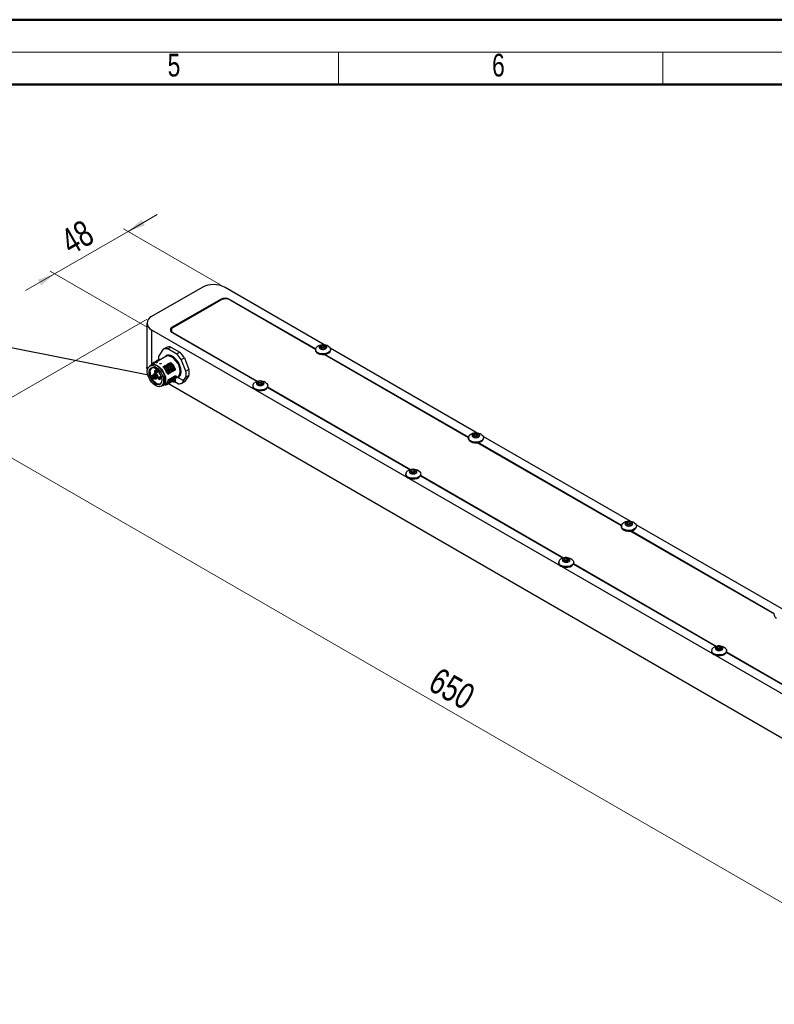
# Model space of a CAD drawing. Header units: millimetres. Extents: x 0 to 420, y 0 to 297.
# Tile 5 of 6: x 211 to 327, y 146 to 297. Entities that reach past the tile are written whole.
import ezdxf

# ---------------------------------------------------------------- set-up
doc = ezdxf.new("R2010")
doc.units = ezdxf.units.MM
doc.styles.add('SLDTEXTSTYLE0', font='TXT', dxfattribs={"width": 0.75})
doc.dimstyles.new('SLDDIMSTYLE5', dxfattribs={"dimtxt": 4, "dimasz": 3.302, "dimexe": 0, "dimexo": 0.0625, "dimgap": 1, "dimtad": 1, "dimlfac": 3, "dimrnd": 1e-09, "dimzin": 12, "dimdsep": 46, "dimtxsty": 'SLDTEXTSTYLE0', "dimsah": 1, "dimcen": 0.09, "dimadec": 0, "dimazin": 3, "dimtfac": 1, "dimtmove": 0, "dimatfit": 0, "dimfxl": 1, "dimfrac": 2, "dimtolj": 1, "dimtzin": 12, "dimarcsym": 0})
doc.dimstyles.new('SLDDIMSTYLE6', dxfattribs={"dimtxt": 4, "dimasz": 3.302, "dimexe": 0, "dimexo": 0.0625, "dimgap": 1, "dimtad": 1, "dimlfac": 3, "dimrnd": 1e-09, "dimzin": 12, "dimdsep": 46, "dimtxsty": 'SLDTEXTSTYLE0', "dimsah": 1, "dimcen": 0.09, "dimadec": 0, "dimazin": 3, "dimtfac": 1, "dimtofl": 0, "dimtmove": 0, "dimatfit": 3, "dimfxl": 1, "dimfrac": 2, "dimtolj": 1, "dimtzin": 12, "dimarcsym": 0})
doc.dimstyles.new('SLDDIMSTYLE7', dxfattribs={"dimtxt": 0.18, "dimasz": 1.016, "dimexe": 0, "dimexo": 0.0625, "dimgap": 0, "dimtad": 0, "dimtih": 1, "dimtoh": 1, "dimdec": 0, "dimrnd": 1e-09, "dimzin": 0, "dimdsep": 46, "dimtxsty": 'Standard', "dimblk1": 'DOT', "dimblk2": 'DOT', "dimsah": 1, "dimcen": 0.09, "dimadec": 0, "dimazin": 0, "dimtfac": 1.016, "dimtdec": 0, "dimtofl": 0, "dimtmove": 0, "dimatfit": 3, "dimldrblk": 'DOT', "dimfxl": 1, "dimfrac": 2, "dimtolj": 1, "dimtzin": 0, "dimarcsym": 0})

# ---------------------------------------------------------------- blocks, each defined once
blk = doc.blocks.new('_D_8')
at = {"color": 7, "linetype": 'Continuous', "lineweight": 18}
for p, q in [((227.67, 264.59), (232.16, 267.19)), ((227.67, 264.59), (216.36, 258.06)), ((241.92, 256.37), (226.96, 265)), ((216.36, 258.06), (211.87, 255.47)), ((230.6, 249.84), (215.65, 258.47))]:
    blk.add_line(p, q, dxfattribs=at)
for points in [[(227.67, 264.59), (230.26, 265.5), (229.75, 266.38)], [(216.36, 258.06), (213.77, 257.15), (214.27, 256.27)]]:
    blk.add_solid(points, dxfattribs=at)
at = {"color": 7, "linetype": 'Continuous', "lineweight": 18, "insert": (216.88, 264.32), "char_height": 4, "attachment_point": 1, "rotation": 29.9973, "style": 'SLDTEXTSTYLE0'}
blk.add_mtext('48', dxfattribs=at)
blk = doc.blocks.new('_D_9')
at = {"color": 7, "linetype": 'Continuous', "lineweight": 18}
for p, q in [((230.6, 251.06), (200.95, 233.95)), ((201.66, 234.35), (354.87, 145.91)), ((383.81, 162.62), (354.16, 145.5))]:
    blk.add_line(p, q, dxfattribs=at)
for points in [[(201.66, 234.35), (203.74, 232.57), (204.25, 233.45)], [(354.87, 145.91), (352.79, 147.7), (352.28, 146.82)]]:
    blk.add_solid(points, dxfattribs=at)
at = {"color": 7, "linetype": 'Continuous', "lineweight": 18, "insert": (275.7, 197.57), "char_height": 4, "attachment_point": 1, "rotation": 330.0027, "style": 'SLDTEXTSTYLE0'}
blk.add_mtext('650', dxfattribs=at)
blk = doc.blocks.new('_DOT')
at = {"color": 0, "linetype": 'ByBlock', "lineweight": -2}
blk.add_line((-0.5, 0), (-1, 0), dxfattribs=at)
at = {"color": 0, "linetype": 'ByBlock', "const_width": 0.5}
blk.add_lwpolyline([(-0.25, 0, 1), (0.25, 0, 1)], format="xyb", close=True, dxfattribs=at)

msp = doc.modelspace()

# ---------------------------------------------------------------- linework, layer by layer
at = {"color": 7, "linetype": 'Continuous', "lineweight": 50}
for p, q in [((0.0788, 297.2148), (420.0788, 297.2148)), ((20.0788, 287.2148), (410.0788, 287.2148))]:
    msp.add_line(p, q, dxfattribs=at)
at = {"color": 7, "linetype": 'Continuous', "lineweight": 18}
for p, q in [((15.0788, 292.2148), (415.0788, 292.2148)), ((260.0788, 292.2148), (260.0788, 287.2148)), ((310.0788, 292.2148), (310.0788, 287.2148))]:
    msp.add_line(p, q, dxfattribs=at)
at = {"color": 7, "linetype": 'Continuous', "lineweight": 25}
for p, q in [((239.0874, 255.9612), (231.3092, 251.471)), ((258.0022, 247.083), (242.6229, 255.9612)), ((241.9158, 254.1243), (234.4912, 249.8382)), ((234.6326, 249.7838), (242.0101, 254.0427)), ((256.5512, 246.4919), (243.33, 254.1243)), ((243.4243, 254.0427), (256.5464, 246.4675)), ((230.577, 250.4505), (230.577, 243.646)), ((231.3092, 249.43), (380.9801, 163.0268)), ((234.3397, 249.3756), (234.3397, 249.134)), ((234.4912, 249.0218), (247.5831, 241.464)), ((247.6124, 241.4743), (234.6326, 248.9673)), ((233.1047, 246.437), (232.4075, 245.445)), ((233.5761, 246.7092), (233.1047, 246.437)), ((233.794, 246.4987), (234.2654, 246.7708)), ((235.1884, 245.6937), (233.794, 246.4987)), ((234.2654, 246.7708), (235.6598, 245.9658)), ((235.6598, 245.9658), (235.1884, 245.6937)), ((256.5412, 246.4038), (256.5412, 246.3004)), ((257.3361, 246.692), (257.4357, 246.9066)), ((257.6082, 246.5349), (257.3361, 246.692)), ((257.4357, 246.9066), (257.8075, 246.9641)), ((257.4357, 246.9066), (257.4357, 246.6345)), ((257.4506, 246.6259), (257.6216, 246.6523)), ((257.98, 246.5924), (257.6082, 246.5349)), ((257.6216, 246.6523), (257.8075, 246.6811)), ((257.8075, 246.9641), (258.0796, 246.807)), ((257.8075, 246.9641), (257.8075, 246.6811)), ((257.8075, 246.6811), (257.9436, 246.6025)), ((257.9636, 246.5899), (257.9436, 246.6025)), ((257.9436, 246.6025), (257.9651, 246.5901)), ((258.0796, 246.807), (257.98, 246.5924)), ((281.5725, 233.4762), (258.8171, 246.6125)), ((258.8745, 246.3004), (258.8745, 246.4038)), ((233.5122, 245.3151), (231.273, 244.0225)), ((231.4255, 244.2917), (231.5115, 244.3413)), ((231.6612, 244.4278), (231.5797, 244.3275)), ((231.6612, 244.4278), (231.7472, 244.4774)), ((231.8969, 244.5638), (231.8154, 244.4636)), ((231.8969, 244.5638), (231.9829, 244.6135)), ((232.0494, 244.6), (232.1326, 244.6999)), ((232.1326, 244.6999), (232.2186, 244.7495)), ((232.2851, 244.7361), (232.3683, 244.836)), ((232.3683, 244.836), (232.4543, 244.8856)), ((233.7684, 244.1362), (234.0041, 244.2722)), ((234.0041, 244.2722), (234.2398, 244.4083)), ((235.8776, 244.8363), (236.349, 245.1084)), ((236.5748, 243.0393), (235.8776, 244.8363)), ((236.349, 245.1084), (237.0463, 243.3114)), ((257.9721, 245.6444), (280.1166, 232.8607)), ((280.1214, 232.8851), (258.0098, 245.6499)), ((231.2426, 243.9664), (231.0069, 243.8303)), ((232.1264, 243.2902), (231.8151, 243.1106)), ((232.0271, 243.1777), (231.8974, 243.1029)), ((232.0291, 243.1766), (231.8995, 243.1017)), ((231.9818, 242.8219), (232.3693, 243.0456)), ((232.1645, 243.2571), (232.1449, 243.2458)), ((232.1454, 243.1774), (232.1465, 243.178)), ((232.1661, 243.2556), (232.147, 243.2446)), ((233.0613, 243.728), (233.297, 243.864)), ((233.297, 243.864), (233.5327, 244.0001)), ((233.4994, 243.6684), (233.4134, 243.6188)), ((233.5327, 244.0001), (233.7684, 244.1362)), ((233.7351, 243.8045), (233.6491, 243.7548)), ((233.9708, 243.9406), (233.8848, 243.8909)), ((233.9773, 242.7687), (234.1697, 242.8074)), ((234.0808, 243.2178), (234.2606, 243.2884)), ((234.2065, 244.0766), (234.1205, 244.027)), ((234.1697, 242.8074), (234.2557, 242.857)), ((234.213, 242.9048), (234.4054, 242.9434)), ((234.2606, 243.2884), (234.3466, 243.3381)), ((234.4422, 244.2127), (234.3562, 244.1631)), ((234.4054, 242.9434), (234.4914, 242.9931)), ((234.4487, 243.0408), (234.6411, 243.0795)), ((234.6411, 243.0795), (234.7271, 243.1291)), ((234.6844, 243.1769), (234.8768, 243.2156)), ((234.8768, 243.2156), (234.9628, 243.2652)), ((237.0463, 243.3114), (236.5748, 243.0393)), ((232.7918, 242.3136), (232.4044, 242.0899)), ((232.6163, 242.1571), (232.4867, 242.0823)), ((232.6184, 242.1559), (232.4887, 242.0811)), ((232.571, 241.8013), (232.8822, 241.9809)), ((232.8078, 242.2677), (232.7342, 242.2251)), ((232.7347, 242.1568), (232.7357, 242.1574)), ((232.8085, 242.2657), (232.7362, 242.224)), ((233.7416, 242.6326), (233.934, 242.6713)), ((233.8684, 241.7262), (234.1041, 241.8623)), ((234.0713, 241.6721), (233.8684, 241.7262)), ((233.934, 242.6713), (234.02, 242.7209)), ((234.1573, 241.7217), (234.0713, 241.6721)), ((234.1041, 241.8623), (234.3398, 241.9983)), ((234.1041, 241.8623), (234.1573, 241.7217)), ((234.307, 241.8081), (234.1041, 241.8623)), ((234.1699, 241.288), (234.2571, 241.3383)), ((234.393, 241.8578), (234.307, 241.8081)), ((234.3398, 241.9983), (234.5755, 242.1344)), ((234.3398, 241.9983), (234.393, 241.8578)), ((234.5427, 241.9442), (234.3398, 241.9983)), ((234.4069, 241.4248), (234.4941, 241.4751)), ((234.5116, 241.5164), (234.6858, 241.4158)), ((234.6287, 241.9939), (234.5427, 241.9442)), ((234.5755, 242.1344), (234.8112, 242.2705)), ((234.5755, 242.1344), (234.6287, 241.9939)), ((234.7784, 242.0803), (234.5755, 242.1344)), ((234.6413, 241.5601), (234.7285, 241.6105)), ((234.7191, 241.4351), (234.8996, 241.4351)), ((234.7191, 241.4069), (234.8996, 241.4069)), ((234.8644, 242.1299), (234.7784, 242.0803)), ((234.8112, 242.2705), (235.0469, 242.4065)), ((234.8112, 242.2705), (234.8644, 242.1299)), ((235.0141, 242.2163), (234.8112, 242.2705)), ((234.9468, 241.4238), (235.4528, 241.1317)), ((234.9606, 241.3933), (235.3826, 241.1497)), ((235.0089, 241.9838), (235.3287, 242.1685)), ((235.1001, 242.266), (235.0141, 242.2163)), ((235.0469, 242.4065), (235.1001, 242.266)), ((235.391, 242.0928), (235.6716, 242.3321)), ((235.391, 242.0928), (236.2194, 241.6146)), ((235.4461, 242.0384), (236.214, 241.5951)), ((236.0191, 241.2099), (236.3064, 241.6187)), ((236.349, 241.4004), (236.0191, 241.2099)), ((236.2194, 241.6146), (236.5748, 242.1202)), ((236.2865, 241.6303), (236.2394, 241.603)), ((237.0463, 242.3924), (236.349, 241.4004)), ((236.5748, 242.1202), (237.0463, 242.3924)), ((247.6723, 241.1132), (247.7719, 241.3278)), ((247.7719, 241.3278), (248.1437, 241.3854)), ((247.7719, 241.3278), (247.7719, 241.0557)), ((248.1437, 241.3854), (248.4158, 241.2282)), ((248.1437, 241.3854), (248.1437, 241.1023)), ((248.4158, 241.2282), (248.3162, 241.0136)), ((232.7901, 240.7414), (233.0258, 240.8775)), ((233.0896, 240.8758), (233.5315, 241.131)), ((233.6985, 241.0158), (233.7857, 241.0662)), ((233.8863, 241.1378), (380.9801, 156.2223)), ((233.9342, 241.1519), (234.0214, 241.2023)), ((235.4528, 241.1317), (235.3832, 241.1503)), ((246.8774, 240.8251), (246.8774, 240.7216)), ((247.9444, 240.9561), (247.6723, 241.1132)), ((247.7868, 241.0471), (247.9578, 241.0735)), ((248.3162, 241.0136), (247.9444, 240.9561)), ((247.9578, 241.0735), (248.1437, 241.1023)), ((248.1437, 241.1023), (248.2798, 241.0237)), ((248.2998, 241.0111), (248.2798, 241.0237)), ((248.2798, 241.0237), (248.3013, 241.0113)), ((249.171, 240.5473), (271.1534, 227.8572)), ((271.1826, 227.8675), (249.1804, 240.5691)), ((249.2107, 240.7216), (249.2107, 240.8251)), ((280.1114, 232.797), (280.1114, 232.6936)), ((280.9063, 233.0852), (281.0059, 233.2998)), ((281.1785, 232.9281), (280.9063, 233.0852)), ((281.0059, 233.2998), (281.3777, 233.3573)), ((281.0059, 233.2998), (281.0059, 233.0277)), ((281.0209, 233.0191), (281.1918, 233.0455)), ((281.5502, 232.9856), (281.1785, 232.9281)), ((281.1918, 233.0455), (281.3777, 233.0743)), ((281.3777, 233.3573), (281.6499, 233.2002)), ((281.3777, 233.3573), (281.3777, 233.0743)), ((281.3777, 233.0743), (281.5138, 232.9957)), ((281.5338, 232.9831), (281.5138, 232.9957)), ((281.5138, 232.9957), (281.5353, 232.9833)), ((281.6499, 233.2002), (281.5502, 232.9856)), ((305.1427, 219.8693), (282.3873, 233.0057)), ((282.4447, 232.6936), (282.4447, 232.797)), ((281.5423, 232.0376), (303.6869, 219.2539)), ((303.6917, 219.2783), (281.58, 232.0431)), ((271.2425, 227.5064), (271.3421, 227.721)), ((271.3421, 227.721), (271.7139, 227.7786)), ((271.3421, 227.721), (271.3421, 227.4489)), ((271.7139, 227.7786), (271.9861, 227.6214)), ((271.7139, 227.7786), (271.7139, 227.4955)), ((271.9861, 227.6214), (271.8865, 227.4068)), ((270.4476, 227.2183), (270.4476, 227.1148)), ((271.5147, 227.3493), (271.2425, 227.5064)), ((271.3571, 227.4403), (271.528, 227.4667)), ((271.8865, 227.4068), (271.5147, 227.3493)), ((271.528, 227.4667), (271.7139, 227.4955)), ((271.7139, 227.4955), (271.85, 227.4169)), ((271.87, 227.4043), (271.85, 227.4169)), ((271.85, 227.4169), (271.8715, 227.4045)), ((272.7412, 226.9405), (294.7236, 214.2503)), ((294.7529, 214.2607), (272.7506, 226.9623)), ((272.781, 227.1148), (272.781, 227.2183)), ((303.6816, 219.1902), (303.6816, 219.0868)), ((304.4765, 219.4784), (304.5761, 219.693)), ((304.7487, 219.3213), (304.4765, 219.4784)), ((304.5761, 219.693), (304.9479, 219.7505)), ((304.5761, 219.693), (304.5761, 219.4209)), ((304.5911, 219.4123), (304.762, 219.4387)), ((305.1205, 219.3788), (304.7487, 219.3213)), ((304.762, 219.4387), (304.9479, 219.4675)), ((304.9479, 219.7505), (305.2201, 219.5934)), ((304.9479, 219.7505), (304.9479, 219.4675)), ((304.9479, 219.4675), (305.084, 219.3889)), ((305.1041, 219.3763), (305.084, 219.3889)), ((305.084, 219.3889), (305.1055, 219.3765)), ((305.2201, 219.5934), (305.1205, 219.3788)), ((328.7129, 206.2625), (305.9576, 219.3989)), ((306.015, 219.0868), (306.015, 219.1902)), ((305.1126, 218.4308), (327.2571, 205.6471)), ((327.2619, 205.6715), (305.1503, 218.4363)), ((294.8127, 213.8996), (294.9123, 214.1142)), ((294.9123, 214.1142), (295.2841, 214.1717)), ((294.9123, 214.1142), (294.9123, 213.8421)), ((295.2841, 214.1717), (295.5563, 214.0146)), ((295.2841, 214.1717), (295.2841, 213.8887)), ((295.5563, 214.0146), (295.4567, 213.8)), ((294.0178, 213.6115), (294.0178, 213.508)), ((295.0849, 213.7425), (294.8127, 213.8996)), ((294.9273, 213.8335), (295.0982, 213.8599)), ((295.4567, 213.8), (295.0849, 213.7425)), ((295.0982, 213.8599), (295.2841, 213.8887)), ((295.2841, 213.8887), (295.4202, 213.8101)), ((295.4403, 213.7975), (295.4202, 213.8101)), ((295.4202, 213.8101), (295.4417, 213.7977)), ((296.3114, 213.3337), (318.2938, 200.6435)), ((318.3231, 200.6539), (296.3209, 213.3555)), ((296.3512, 213.508), (296.3512, 213.6115)), ((327.2519, 205.5834), (327.2519, 205.48)), ((318.383, 200.2928), (318.4826, 200.5074)), ((318.6551, 200.1357), (318.383, 200.2928)), ((318.4826, 200.5074), (318.8544, 200.5649)), ((318.4826, 200.5074), (318.4826, 200.2353)), ((318.6685, 200.2531), (318.8544, 200.2819)), ((318.8544, 200.5649), (319.1265, 200.4078)), ((318.8544, 200.5649), (318.8544, 200.2819)), ((318.8544, 200.2819), (318.9904, 200.2033)), ((319.1265, 200.4078), (319.0269, 200.1932)), ((317.5881, 200.0047), (317.5881, 199.9012)), ((318.4975, 200.2267), (318.6685, 200.2531)), ((319.0269, 200.1932), (318.6551, 200.1357)), ((319.0105, 200.1907), (318.9904, 200.2033)), ((318.9904, 200.2033), (319.012, 200.1909)), ((319.8817, 199.7269), (341.864, 187.0367)), ((341.8933, 187.0471), (319.8911, 199.7487)), ((319.9214, 199.9012), (319.9214, 200.0047))]:
    msp.add_line(p, q, dxfattribs=at)
at = {"color": 1, "linetype": 'Continuous', "lineweight": 25}
for p, q in [((241.9158, 253.9883), (241.9158, 254.1243)), ((243.33, 254.1243), (243.33, 254.0907)), ((231.3092, 249.43), (231.3092, 244.1356)), ((234.4912, 249.8382), (234.4912, 249.681)), ((234.6326, 248.9673), (234.6326, 248.9401)), ((234.5272, 241.53), (234.672, 241.4464)), ((234.672, 241.4464), (234.672, 241.6172)), ((234.7191, 241.6425), (234.7191, 241.4351)), ((234.7191, 241.4069), (234.7191, 241.4351)), ((234.8996, 241.4351), (234.8996, 241.7774)), ((234.8996, 241.4351), (234.8996, 241.4069)), ((234.9468, 241.8665), (234.9468, 241.4238)), ((236.3064, 241.6187), (236.2865, 241.6303))]:
    msp.add_line(p, q, dxfattribs=at)
at = {"color": 7, "linetype": 'Continuous', "lineweight": 25, "flags": 128}
for points in [[(258.6339, 246.8135), (258.6573, 246.7952), (258.826, 246.596), (258.8735, 246.376), (258.7947, 246.159), (258.5981, 245.9686), (258.3051, 245.8253), (257.9473, 245.7447), (257.5635, 245.7355), (257.1955, 245.7988), (256.8829, 245.9276)], [(256.8829, 245.8242), (257.1955, 245.6953), (257.5635, 245.6321), (257.9473, 245.6412), (258.3051, 245.7218), (258.5981, 245.8651), (258.7947, 246.0556), (258.8735, 246.2726), (258.8745, 246.3004)], [(230.6603, 243.2765), (230.625, 243.3644), (230.577, 243.646)], [(233.1595, 241.5579), (233.1165, 241.2058), (232.9905, 240.9274), (232.7901, 240.7415), (232.529, 240.6608), (232.2248, 240.6909), (231.8985, 240.8297), (231.5721, 241.0677), (231.268, 241.3888), (231.0068, 241.771), (230.8064, 242.1882), (230.6804, 242.6122), (230.6375, 243.0138), (230.6804, 243.3659), (230.8064, 243.6444), (231.0068, 243.8303), (231.268, 243.9109), (231.5721, 243.8808), (231.8985, 243.742), (232.2248, 243.504), (232.529, 243.183), (232.7901, 242.8008), (232.9905, 242.3835), (233.1165, 241.9596), (233.1595, 241.5579)], [(232.9082, 241.703), (232.8633, 242.0726), (232.7327, 242.4611), (232.528, 242.8341), (232.2674, 243.1583), (231.9739, 243.4051), (231.6738, 243.5524), (231.3936, 243.5871), (231.1583, 243.5063), (230.9887, 243.317), (230.9, 243.0361), (230.9, 242.6885), (230.9887, 242.3051), (231.1583, 241.9201), (231.3936, 241.5675), (231.6738, 241.2788), (231.9739, 241.0796), (232.2674, 240.9875), (232.528, 241.0108), (232.7327, 241.1474), (232.8633, 241.3852), (232.9082, 241.703)], [(231.403, 243.5879), (231.2763, 243.5198), (231.1205, 243.3246), (231.0444, 243.0429), (231.055, 242.6999), (231.1513, 242.3259), (231.3246, 241.9545), (231.5596, 241.6187), (231.8353, 241.3483), (232.1271, 241.1677), (232.4091, 241.0927), (232.656, 241.1301), (232.7782, 241.2057)], [(231.1165, 243.8936), (231.273, 244.0224), (231.539, 244.1046), (231.8488, 244.0739), (232.1813, 243.9325), (232.5138, 243.6901), (232.8236, 243.363), (233.0896, 242.9737), (233.2938, 242.5486), (233.4221, 242.1168), (233.4659, 241.7076), (233.4221, 241.3489), (233.2938, 241.0653), (233.0896, 240.8759), (232.8997, 240.8047)], [(233.3952, 241.694), (233.3522, 242.0957), (233.2262, 242.5196), (233.0258, 242.9369), (232.7647, 243.319), (232.4605, 243.6401), (232.1342, 243.8781), (231.8078, 244.0169), (231.5037, 244.047), (231.2426, 243.9664)], [(232.5055, 242.8673), (232.4773, 242.8335), (232.4666, 242.7772), (232.4773, 242.7085), (232.508, 242.6378), (232.5539, 242.576), (232.608, 242.5323), (232.6621, 242.5135), (232.7054, 242.521)], [(233.2066, 243.7216), (233.1885, 243.7372), (233.1822, 243.7556), (233.1885, 243.774), (233.2066, 243.7897), (233.2336, 243.8001), (233.2655, 243.8037), (233.2974, 243.8001), (233.3245, 243.7897), (233.3425, 243.774), (233.3489, 243.7556), (233.3425, 243.7372), (233.3245, 243.7216), (233.2974, 243.7112), (233.2655, 243.7075), (233.2336, 243.7112), (233.2066, 243.7216)], [(248.9701, 241.2347), (248.9936, 241.2164), (249.1622, 241.0172), (249.2097, 240.7972), (249.1309, 240.5802), (248.9343, 240.3898), (248.6413, 240.2465), (248.2835, 240.1659), (247.8998, 240.1567), (247.5317, 240.22), (247.2191, 240.3488)], [(247.2191, 240.2454), (247.5317, 240.1166), (247.8998, 240.0533), (248.2835, 240.0625), (248.6413, 240.1431), (248.9343, 240.2863), (249.1309, 240.4768), (249.2097, 240.6938), (249.2107, 240.7216)], [(282.2041, 233.2067), (282.2276, 233.1884), (282.3962, 232.9892), (282.4438, 232.7692), (282.3649, 232.5522), (282.1683, 232.3618), (281.8753, 232.2185), (281.5175, 232.1379), (281.1338, 232.1287), (280.7657, 232.192), (280.4531, 232.3208)], [(280.4531, 232.2174), (280.7657, 232.0885), (281.1338, 232.0253), (281.5175, 232.0344), (281.8753, 232.115), (282.1683, 232.2583), (282.3649, 232.4488), (282.4438, 232.6658), (282.4447, 232.6936)], [(272.5403, 227.6279), (272.5638, 227.6096), (272.7325, 227.4104), (272.78, 227.1904), (272.7011, 226.9734), (272.5046, 226.783), (272.2115, 226.6397), (271.8537, 226.5591), (271.47, 226.5499), (271.1019, 226.6132), (270.7893, 226.742)], [(270.7893, 226.6386), (271.1019, 226.5098), (271.47, 226.4465), (271.8537, 226.4557), (272.2115, 226.5363), (272.5046, 226.6795), (272.7011, 226.87), (272.78, 227.087), (272.781, 227.1148)], [(305.7743, 219.5999), (305.7978, 219.5816), (305.9665, 219.3824), (306.014, 219.1624), (305.9352, 218.9454), (305.7386, 218.755), (305.4455, 218.6117), (305.0877, 218.5311), (304.704, 218.5219), (304.3359, 218.5852), (304.0233, 218.714)], [(304.0233, 218.6106), (304.3359, 218.4817), (304.704, 218.4185), (305.0877, 218.4276), (305.4455, 218.5082), (305.7386, 218.6515), (305.9352, 218.842), (306.014, 219.059), (306.015, 219.0868)], [(296.1105, 214.0211), (296.134, 214.0028), (296.3027, 213.8036), (296.3502, 213.5836), (296.2714, 213.3666), (296.0748, 213.1762), (295.7817, 213.0329), (295.4239, 212.9523), (295.0402, 212.9431), (294.6721, 213.0064), (294.3596, 213.1352)], [(294.3596, 213.0318), (294.6721, 212.903), (295.0402, 212.8397), (295.4239, 212.8489), (295.7817, 212.9294), (296.0748, 213.0727), (296.2714, 213.2632), (296.3502, 213.4802), (296.3512, 213.508)], [(319.6807, 200.4143), (319.7042, 200.396), (319.8729, 200.1968), (319.9204, 199.9768), (319.8416, 199.7598), (319.645, 199.5694), (319.3519, 199.4261), (318.9942, 199.3455), (318.6104, 199.3363), (318.2423, 199.3996), (317.9298, 199.5284)], [(317.9298, 199.425), (318.2423, 199.2962), (318.6104, 199.2329), (318.9942, 199.2421), (319.3519, 199.3226), (319.645, 199.4659), (319.8416, 199.6564), (319.9204, 199.8734), (319.9214, 199.9012)]]:
    msp.add_lwpolyline(points, dxfattribs=at)
at = {"color": 1, "linetype": 'Continuous', "lineweight": 25, "flags": 128}
for points in [[(235.5393, 242.367), (235.6645, 242.6539), (235.705, 243.015), (235.6579, 243.4255), (235.5265, 243.8577), (235.3198, 244.2819), (235.0517, 244.6693), (234.7406, 244.9935), (234.4078, 245.2325), (234.0757, 245.3698), (233.7672, 245.3962), (233.5122, 245.3151)], [(235.2352, 242.1145), (235.2425, 242.1148), (235.3054, 242.1103), (235.3909, 242.0928), (235.391, 242.0928), (235.391, 242.0928)]]:
    msp.add_lwpolyline(points, dxfattribs=at)
at = {"color": 7, "linetype": 'Continuous', "lineweight": 25}
for centre, radius, start, end in [((240.8551, 252.5495), 3.8426, 62.609672, 117.390328), ((242.6229, 252.7596), 1.537, 62.609672, 117.390328), ((242.7172, 252.678), 1.537, 62.609672, 117.390328), ((231.6965, 250.4505), 1.0915, 110.783421, 249.216579), ((234.6461, 249.43), 0.4366, 110.783421, 249.216579), ((234.7875, 249.3756), 0.4366, 110.783421, 249.216579), ((233.5538, 245.3001), 1.2224, 78.668116, 111.55092), ((234.0252, 245.5722), 1.2224, 78.668116, 111.55092), ((232.2734, 242.5378), 4.8186, 32.240021, 45.349122), ((257.1007, 246.3412), 0.561, 184.168729, 247.151412), ((257.0615, 246.397), 0.5022, 122.907274, 249.163894), ((257.6834, 246.216), 0.4406, 98.061185, 117.221072), ((257.7084, 246.1481), 0.5117, 62.642825, 99.771097), ((234.9596, 245.003), 2.59, 170.172848, 183.61499), ((231.802, 242.2657), 4.8186, 32.240021, 45.349122), ((231.8985, 242.9662), 0.1667, 119.997312, 299.997312), ((232.0346, 242.8889), 0.2542, 122.669137, 177.906937), ((232.0383, 242.8841), 0.2581, 122.542141, 176.879266), ((231.7598, 242.8862), 0.2568, 2.942434, 57.057588), ((231.864, 242.8982), 0.1523, 359.990199, 0.438069), ((233.7963, 242.5798), 2.8163, 350.609428, 9.390572), ((234.2677, 242.8519), 2.8163, 350.609428, 9.390572), ((232.4877, 241.9456), 0.1667, 119.997312, 299.997312), ((232.6239, 241.8683), 0.2542, 122.669137, 177.906937), ((232.6276, 241.8635), 0.2581, 122.542141, 176.879266), ((232.3491, 241.8656), 0.2568, 2.942434, 57.057588), ((232.4533, 241.8776), 0.1523, 359.990199, 0.438069), ((232.55, 241.5846), 0.8523, 303.936727, 7.375453), ((234.7172, 241.5313), 0.0962, 241.959761, 271.144097), ((234.7191, 241.4736), 0.0667, 240.002688, 270), ((234.9015, 241.3389), 0.0962, 61.959761, 91.144097), ((247.3977, 240.8182), 0.5022, 122.907274, 249.163894), ((235.5804, 242.2969), 1.1722, 263.752187, 291.975676), ((247.437, 240.7624), 0.561, 184.168729, 247.151412), ((248.0196, 240.6372), 0.4406, 98.061185, 117.221072), ((248.0446, 240.5693), 0.5117, 62.642825, 99.771097), ((280.671, 232.7344), 0.561, 184.168729, 247.151412), ((280.6318, 232.7902), 0.5022, 122.907274, 249.163894), ((281.2536, 232.6092), 0.4406, 98.061185, 117.221072), ((281.2786, 232.5413), 0.5117, 62.642825, 99.771097), ((270.968, 227.2114), 0.5022, 122.907274, 249.163894), ((271.0072, 227.1556), 0.561, 184.168729, 247.151412), ((271.5898, 227.0304), 0.4406, 98.061185, 117.221072), ((271.6149, 226.9625), 0.5117, 62.642825, 99.771097), ((304.2412, 219.1276), 0.561, 184.168729, 247.151412), ((304.202, 219.1834), 0.5022, 122.907274, 249.163894), ((304.8238, 219.0024), 0.4406, 98.061185, 117.221072), ((304.8489, 218.9345), 0.5117, 62.642825, 99.771097), ((294.5382, 213.6046), 0.5022, 122.907274, 249.163894), ((294.5774, 213.5488), 0.561, 184.168729, 247.151412), ((295.16, 213.4236), 0.4406, 98.061185, 117.221072), ((295.1851, 213.3557), 0.5117, 62.642825, 99.771097), ((327.8114, 205.5208), 0.561, 184.168729, 247.151412), ((318.1084, 199.9978), 0.5022, 122.907274, 249.163894), ((318.7553, 199.7489), 0.5117, 62.642825, 99.771097), ((318.1476, 199.942), 0.561, 184.168729, 247.151412), ((318.7303, 199.8168), 0.4406, 98.061185, 117.221072)]:
    msp.add_arc(centre, radius, start, end, dxfattribs=at)
at = {"color": 1, "linetype": 'Continuous', "lineweight": 25}
for centre, radius, start, end in [((231.8496, 243.0349), 0.0832, 54.886667, 114.474326), ((231.9396, 242.8869), 0.0775, 302.970801, 8.34138), ((232.4388, 242.0142), 0.0832, 54.886667, 114.474326), ((232.5288, 241.8663), 0.0775, 302.970801, 8.34138), ((234.7047, 241.4428), 0.0329, 173.701152, 234.986667), ((234.9794, 241.4202), 0.0329, 173.701152, 234.986667)]:
    msp.add_arc(centre, radius, start, end, dxfattribs=at)
at = {"color": 7, "linetype": 'Continuous', "lineweight": 25}
for centre, major_axis, ratio, start_param, end_param in [((232.087, 243.0751), (-0.0587, 7.8313), 0.00755657, 1.55762959, 1.56635681), ((232.087, 243.0751), (0.0589, 0.1021), 0.57733463, 0.00876728, 0.78535753), ((232.087, 243.0751), (-0.0587, 7.8313), 0.00755657, 4.72540276, 4.73412999), ((232.087, 243.0751), (0.0592, 7.7633), 0.00755655, 4.72555505, 4.73428228), ((232.6763, 242.0545), (0.0589, 0.1021), 0.57733463, 0.00876728, 0.78535753), ((232.6763, 242.0545), (-0.0587, 7.8313), 0.00755657, 4.72540276, 4.73413007), ((232.6763, 242.0545), (0.0592, 7.7632), 0.00755655, 4.72555505, 4.73428236), ((236.2666, 241.6418), (0.0535, 0.0459), 0.21844309, 2.43288161, 4.00367793), ((236.2593, 241.5915), (0.0535, 0.0459), 0.21844309, 5.57447426, 7.14527059)]:
    msp.add_ellipse(centre, major_axis=major_axis, ratio=ratio, start_param=start_param, end_param=end_param, dxfattribs=at)
for points, knots in [([(258.6221, 246.8087), (258.5902, 246.8365), (258.4575, 246.9522), (258.1599, 247.071), (257.7674, 247.1421), (257.3777, 247.1035), (257.051, 246.9936), (256.873, 246.874), (256.7985, 246.824)], [0, 0, 0, 0, 0.06467797, 0.26918743, 0.47887191, 0.67232349, 0.86293774, 1, 1, 1, 1]), ([(258.1203, 246.5114), (258.0694, 246.4873), (257.9675, 246.439), (257.7729, 246.4087), (257.5744, 246.415), (257.39, 246.4595), (257.2416, 246.5366), (257.1458, 246.6377), (257.1134, 246.7514), (257.1478, 246.8648), (257.2235, 246.9425), (257.3246, 247.0073), (257.4504, 247.0589), (257.6422, 247.0906), (257.8415, 247.0839), (258.0257, 247.0395), (258.1741, 246.9625), (258.2699, 246.8614), (258.3024, 246.7476), (258.2676, 246.6344), (258.193, 246.5562), (258.1343, 246.52), (258.1203, 246.5114)], [0, 0, 0, 0, 0.05368623, 0.10737245, 0.16105868, 0.2147449, 0.26843113, 0.32211735, 0.37580358, 0.4294898, 0.48317603, 0.5, 0.55368623, 0.60737245, 0.66105868, 0.7147449, 0.76843113, 0.82211735, 0.87580358, 0.9294898, 0.98317603, 1, 1, 1, 1]), ([(231.4255, 244.2917), (231.3911, 244.2534), (231.3135, 244.167), (231.2612, 244.0503), (231.2321, 243.9852)], [0, 0, 0, 0, 0.4424315, 1, 1, 1, 1]), ([(231.5134, 244.1612), (231.5012, 244.1789), (231.48, 244.2094), (231.4509, 244.2529), (231.434, 244.2788), (231.4255, 244.2917)], [0, 0, 0, 0, 0.407403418, 0.703695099, 1, 1, 1, 1]), ([(231.5115, 244.3413), (231.546, 244.3344), (231.6036, 244.3227), (231.6807, 244.3068), (231.7232, 244.2978), (231.7428, 244.2937)], [0, 0, 0, 0, 0.4463758, 0.74556089, 1, 1, 1, 1]), ([(231.7491, 244.2973), (231.7369, 244.315), (231.7157, 244.3454), (231.6866, 244.389), (231.6697, 244.4148), (231.6612, 244.4278)], [0, 0, 0, 0, 0.40740506, 0.70369592, 1, 1, 1, 1]), ([(231.7472, 244.4774), (231.7813, 244.4705), (231.8388, 244.4589), (231.9159, 244.443), (231.9588, 244.4339), (231.9785, 244.4297)], [0, 0, 0, 0, 0.44195792, 0.74335208, 1, 1, 1, 1]), ([(231.9848, 244.4334), (231.9727, 244.4508), (231.9516, 244.4812), (231.9225, 244.5247), (231.9054, 244.5508), (231.8969, 244.5638)], [0, 0, 0, 0, 0.40292865, 0.70145755, 1, 1, 1, 1]), ([(231.9829, 244.6135), (232.017, 244.6066), (232.0745, 244.595), (232.1516, 244.579), (232.1945, 244.57), (232.2142, 244.5658)], [0, 0, 0, 0, 0.44195792, 0.74335208, 1, 1, 1, 1]), ([(232.0281, 244.3592), (232.036, 244.3597), (232.052, 244.3607), (232.083, 244.3672), (232.1136, 244.3767), (232.1391, 244.3878), (232.1575, 244.3989), (232.1684, 244.4093), (232.1717, 244.4181), (232.1667, 244.4247), (232.1528, 244.4279), (232.13, 244.4265), (232.1003, 244.42), (232.0685, 244.4093), (232.0407, 244.397), (232.0206, 244.3857), (232.0082, 244.3762), (232.0026, 244.3684), (232.0047, 244.3625), (232.0138, 244.3594), (232.024, 244.3592), (232.0281, 244.3592)], [0, 0, 0, 0, 0.061474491, 0.123110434, 0.180001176, 0.230963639, 0.278083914, 0.324138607, 0.371615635, 0.42255121, 0.478365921, 0.539265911, 0.603145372, 0.665010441, 0.71962868, 0.766641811, 0.810407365, 0.855685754, 0.905844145, 0.96254337, 1, 1, 1, 1]), ([(232.2205, 244.5694), (232.2084, 244.5869), (232.1873, 244.6173), (232.1582, 244.6608), (232.1411, 244.6869), (232.1326, 244.6999)], [0, 0, 0, 0, 0.402928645, 0.701457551, 1, 1, 1, 1]), ([(232.2186, 244.7495), (232.2527, 244.7426), (232.3102, 244.7311), (232.3873, 244.7151), (232.4302, 244.706), (232.4499, 244.7019)], [0, 0, 0, 0, 0.44195792, 0.74335208, 1, 1, 1, 1]), ([(232.4562, 244.7055), (232.4441, 244.723), (232.423, 244.7534), (232.3939, 244.7969), (232.3768, 244.8229), (232.3683, 244.836)], [0, 0, 0, 0, 0.402928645, 0.701457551, 1, 1, 1, 1]), ([(232.4543, 244.8856), (232.4888, 244.8786), (232.5464, 244.867), (232.6235, 244.8511), (232.666, 244.8421), (232.6856, 244.8379)], [0, 0, 0, 0, 0.44637735, 0.74556166, 1, 1, 1, 1]), ([(232.6173, 244.1843), (232.6246, 244.1808), (232.6392, 244.1738), (232.6669, 244.169), (232.6953, 244.1693), (232.7216, 244.1753), (232.7428, 244.1862), (232.7565, 244.201), (232.7612, 244.2177), (232.7563, 244.2345), (232.7424, 244.2491), (232.721, 244.2599), (232.6946, 244.2657), (232.6661, 244.266), (232.6388, 244.2608), (232.6157, 244.251), (232.5994, 244.2377), (232.5918, 244.2223), (232.5937, 244.2065), (232.6033, 244.1934), (232.6134, 244.1868), (232.6173, 244.1843)], [0, 0, 0, 0, 0.053650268, 0.107299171, 0.160983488, 0.214691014, 0.268360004, 0.321988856, 0.375638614, 0.429337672, 0.483037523, 0.536688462, 0.590317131, 0.6439848, 0.697692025, 0.75137759, 0.805014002, 0.858650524, 0.912336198, 0.9660434, 1, 1, 1, 1]), ([(235.6716, 242.3321), (235.7114, 242.403), (235.7911, 242.5449), (235.864, 242.9088), (235.8292, 243.4453), (235.6256, 244.0251), (235.3812, 244.463), (235.0875, 244.8703), (234.6586, 245.2795), (234.1232, 245.541), (233.6278, 245.5541), (233.4159, 245.3396), (233.3108, 245.2331)], [0, 0, 0, 0, 0.06384075, 0.12793171, 0.25203661, 0.3737344, 0.43764488, 0.50175334, 0.62633585, 0.74792307, 0.87491034, 1, 1, 1, 1]), ([(234.3562, 244.1631), (234.3238, 244.1724), (234.2589, 244.191), (234.1409, 244.2268), (234.0568, 244.2547), (234.0041, 244.2722)], [0, 0, 0, 0, 0.2718978, 0.54379821, 1, 1, 1, 1]), ([(234.0041, 244.2722), (234.0239, 244.2547), (234.0634, 244.2196), (234.1316, 244.1546), (234.1778, 244.1065), (234.2065, 244.0766)], [0, 0, 0, 0, 0.27533177, 0.55065887, 1, 1, 1, 1]), ([(234.2398, 244.4083), (234.2596, 244.3908), (234.2991, 244.3557), (234.3673, 244.2907), (234.4135, 244.2425), (234.4422, 244.2127)], [0, 0, 0, 0, 0.27533177, 0.55065887, 1, 1, 1, 1]), ([(232.1449, 243.2458), (232.138, 243.2485), (232.1242, 243.2541), (232.0984, 243.2534), (232.0711, 243.2469), (232.0444, 243.236), (232.0229, 243.2244), (232.0092, 243.2144), (232.0027, 243.2052), (232.0043, 243.1956), (232.0137, 243.1861), (232.0236, 243.1799), (232.0271, 243.1777)], [0, 0, 0, 0, 0.10028555, 0.20032654, 0.30669878, 0.42060752, 0.52651219, 0.62028662, 0.71734867, 0.82672095, 0.94003345, 1, 1, 1, 1]), ([(232.0291, 243.1766), (232.036, 243.173), (232.0498, 243.1658), (232.0756, 243.1565), (232.1029, 243.1506), (232.1297, 243.1511), (232.1511, 243.1604), (232.1648, 243.1761), (232.1714, 243.1959), (232.1697, 243.2177), (232.1603, 243.235), (232.1504, 243.2421), (232.147, 243.2446)], [0, 0, 0, 0, 0.10028555, 0.20032654, 0.30669878, 0.42060752, 0.52651219, 0.62028662, 0.71734867, 0.82672095, 0.94003345, 1, 1, 1, 1]), ([(233.7416, 242.6326), (233.6882, 242.7644), (233.5603, 243.0798), (233.3108, 243.4566), (233.1193, 243.6649), (233.0613, 243.728)], [0, 0, 0, 0, 0.3333147, 0.79797274, 1, 1, 1, 1]), ([(233.4134, 243.6188), (233.381, 243.6281), (233.3161, 243.6468), (233.1981, 243.6825), (233.114, 243.7105), (233.0613, 243.728)], [0, 0, 0, 0, 0.2718978, 0.54379821, 1, 1, 1, 1]), ([(233.6491, 243.7549), (233.6167, 243.7642), (233.5518, 243.7828), (233.4338, 243.8186), (233.3497, 243.8465), (233.297, 243.864)], [0, 0, 0, 0, 0.2718978, 0.54379821, 1, 1, 1, 1]), ([(233.297, 243.864), (233.3168, 243.8465), (233.3563, 243.8114), (233.4245, 243.7464), (233.4707, 243.6983), (233.4994, 243.6684)], [0, 0, 0, 0, 0.27533177, 0.55065887, 1, 1, 1, 1]), ([(233.934, 242.6713), (233.9056, 242.7461), (233.8394, 242.9207), (233.6768, 243.2482), (233.513, 243.4787), (233.4134, 243.6188)], [0, 0, 0, 0, 0.22687627, 0.53007281, 1, 1, 1, 1]), ([(234.02, 242.7209), (233.9916, 242.7957), (233.9253, 242.9703), (233.7628, 243.2978), (233.599, 243.5283), (233.4994, 243.6684)], [0, 0, 0, 0, 0.22687618, 0.53007173, 1, 1, 1, 1]), ([(233.8848, 243.8909), (233.8523, 243.9003), (233.7873, 243.9189), (233.6693, 243.9547), (233.5853, 243.9826), (233.5327, 244.0001)], [0, 0, 0, 0, 0.27253484, 0.54507227, 1, 1, 1, 1]), ([(233.5327, 244.0001), (233.5527, 243.9824), (233.5926, 243.947), (233.6607, 243.8819), (233.7068, 243.834), (233.7351, 243.8045)], [0, 0, 0, 0, 0.27808549, 0.55616612, 1, 1, 1, 1]), ([(234.1697, 242.8074), (234.1413, 242.8821), (234.0751, 243.0568), (233.9125, 243.3843), (233.7487, 243.6148), (233.6491, 243.7549)], [0, 0, 0, 0, 0.22687627, 0.53007281, 1, 1, 1, 1]), ([(234.2557, 242.857), (234.2273, 242.9318), (234.161, 243.1064), (233.9985, 243.4339), (233.8347, 243.6644), (233.7351, 243.8045)], [0, 0, 0, 0, 0.22687618, 0.53007173, 1, 1, 1, 1]), ([(234.1205, 244.027), (234.0878, 244.0364), (234.0223, 244.0552), (233.9043, 244.091), (233.8205, 244.1189), (233.7684, 244.1362)], [0, 0, 0, 0, 0.27461681, 0.54923635, 1, 1, 1, 1]), ([(233.7684, 244.1362), (233.7882, 244.1186), (233.8278, 244.0834), (233.896, 244.0184), (233.9422, 243.9703), (233.9708, 243.9406)], [0, 0, 0, 0, 0.27597643, 0.55194829, 1, 1, 1, 1]), ([(234.2606, 243.2884), (234.2228, 243.3617), (234.15, 243.503), (234.0231, 243.7054), (233.9311, 243.8288), (233.8848, 243.8909)], [0, 0, 0, 0, 0.34854432, 0.67208196, 1, 1, 1, 1]), ([(233.9708, 243.9406), (234.02, 243.8745), (234.1149, 243.747), (234.2407, 243.544), (234.3112, 243.407), (234.3466, 243.3381)], [0, 0, 0, 0, 0.34854444, 0.67208203, 1, 1, 1, 1]), ([(234.1205, 244.027), (234.1696, 243.9609), (234.2843, 243.8064), (234.4749, 243.4906), (234.5783, 243.2349), (234.6411, 243.0795)], [0, 0, 0, 0, 0.22687626, 0.53007196, 1, 1, 1, 1]), ([(234.2065, 244.0766), (234.2556, 244.0105), (234.3704, 243.8561), (234.5608, 243.5402), (234.6642, 243.2845), (234.7271, 243.1291)], [0, 0, 0, 0, 0.22687618, 0.53007193, 1, 1, 1, 1]), ([(234.2606, 243.2884), (234.2906, 243.2243), (234.3443, 243.1098), (234.3867, 242.9943), (234.4054, 242.9434)], [0, 0, 0, 0, 0.55995464, 1, 1, 1, 1]), ([(234.3466, 243.3381), (234.3766, 243.274), (234.4303, 243.1595), (234.4727, 243.0439), (234.4914, 242.9931)], [0, 0, 0, 0, 0.55995478, 1, 1, 1, 1]), ([(234.3563, 244.1631), (234.4053, 244.0969), (234.52, 243.9425), (234.7106, 243.6267), (234.814, 243.371), (234.8768, 243.2156)], [0, 0, 0, 0, 0.22687626, 0.53007196, 1, 1, 1, 1]), ([(234.4422, 244.2127), (234.4913, 244.1466), (234.6061, 243.9921), (234.7965, 243.6763), (234.8999, 243.4206), (234.9628, 243.2652)], [0, 0, 0, 0, 0.22687618, 0.53007193, 1, 1, 1, 1]), ([(232.7342, 242.2251), (232.7273, 242.2279), (232.7135, 242.2335), (232.6876, 242.2327), (232.6603, 242.2263), (232.6336, 242.2154), (232.6122, 242.2037), (232.5985, 242.1937), (232.5919, 242.1846), (232.5936, 242.1749), (232.603, 242.1654), (232.6129, 242.1593), (232.6163, 242.1571)], [0, 0, 0, 0, 0.10028563, 0.2003267, 0.306699, 0.42060769, 0.52651235, 0.62028692, 0.71734912, 0.82672142, 0.94003387, 1, 1, 1, 1]), ([(232.6184, 242.1559), (232.6253, 242.1523), (232.6391, 242.1452), (232.6649, 242.1359), (232.6922, 242.13), (232.7189, 242.1304), (232.7404, 242.1397), (232.7541, 242.1555), (232.7606, 242.1752), (232.759, 242.1971), (232.7496, 242.2144), (232.7397, 242.2215), (232.7362, 242.224)], [0, 0, 0, 0, 0.10028563, 0.2003267, 0.306699, 0.42060769, 0.52651235, 0.62028692, 0.71734912, 0.82672142, 0.94003387, 1, 1, 1, 1]), ([(233.4873, 240.9396), (233.5332, 240.9509), (233.7035, 240.9929), (233.9529, 241.1919), (234.0309, 241.5081), (234.0713, 241.6721)], [0, 0, 0, 0, 0.15077445, 0.55977031, 1, 1, 1, 1]), ([(233.5187, 241.1521), (233.5791, 241.1841), (233.7395, 241.2692), (233.8341, 241.5056), (233.8626, 241.6884), (233.8684, 241.7262)], [0, 0, 0, 0, 0.32348114, 0.86011454, 1, 1, 1, 1]), ([(233.7743, 241.0825), (233.8574, 241.1352), (234.0559, 241.2609), (234.1201, 241.5523), (234.1573, 241.7217)], [0, 0, 0, 0, 0.41870611, 1, 1, 1, 1]), ([(233.9239, 241.1689), (234.007, 241.2216), (234.2056, 241.3474), (234.2698, 241.6387), (234.307, 241.8081)], [0, 0, 0, 0, 0.41869939, 1, 1, 1, 1]), ([(233.9587, 241.2118), (234.0046, 241.2231), (234.1749, 241.2651), (234.4243, 241.4641), (234.5023, 241.7803), (234.5427, 241.9442)], [0, 0, 0, 0, 0.15077428, 0.55977028, 1, 1, 1, 1]), ([(234.01, 241.2186), (234.0931, 241.2712), (234.2916, 241.397), (234.3558, 241.6884), (234.393, 241.8578)], [0, 0, 0, 0, 0.418706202, 1, 1, 1, 1]), ([(234.7784, 242.0803), (234.7685, 242.0215), (234.7316, 241.8033), (234.5705, 241.4881), (234.3228, 241.3957), (234.1944, 241.3478)], [0, 0, 0, 0, 0.15077442, 0.55977342, 1, 1, 1, 1]), ([(234.6287, 241.9939), (234.6186, 241.9354), (234.5811, 241.7184), (234.4688, 241.464), (234.2966, 241.3904), (234.2404, 241.3665)], [0, 0, 0, 0, 0.19900877, 0.738847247, 1, 1, 1, 1]), ([(234.8644, 242.1299), (234.8542, 242.0717), (234.8162, 241.8554), (234.7238, 241.6233), (234.5812, 241.5569), (234.5524, 241.5435)], [0, 0, 0, 0, 0.227361, 0.84410879, 1, 1, 1, 1]), ([(235.0141, 242.2163), (235.004, 242.1579), (234.9664, 241.9408), (234.8542, 241.6864), (234.6819, 241.6129), (234.6258, 241.5889)], [0, 0, 0, 0, 0.19900882, 0.73885115, 1, 1, 1, 1]), ([(235.1001, 242.266), (235.0899, 242.2077), (235.0519, 241.9915), (234.9595, 241.7594), (234.8169, 241.693), (234.7881, 241.6796)], [0, 0, 0, 0, 0.22736093, 0.84410853, 1, 1, 1, 1]), ([(234.8996, 241.4069), (234.9084, 241.4065), (234.9263, 241.4057), (234.9481, 241.3997), (234.9569, 241.3952), (234.9606, 241.3933)], [0, 0, 0, 0, 0.360614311, 0.731509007, 1, 1, 1, 1]), ([(235.2316, 242.1124), (235.2406, 242.1119), (235.2714, 242.1103), (235.3305, 242.096), (235.3766, 242.0786), (235.4023, 242.0636), (235.4052, 242.0619)], [0, 0, 0, 0, 0.134454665, 0.456578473, 0.939232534, 1, 1, 1, 1]), ([(235.6716, 242.3321), (235.6629, 242.3411), (235.6495, 242.3549), (235.6263, 242.3675), (235.6073, 242.3743), (235.5881, 242.3775), (235.5639, 242.3775), (235.549, 242.3711), (235.5393, 242.367)], [0, 0, 0, 0, 0.23944958, 0.36835251, 0.49999253, 0.63163365, 0.76053972, 1, 1, 1, 1]), ([(248.9583, 241.2299), (248.9264, 241.2577), (248.7937, 241.3734), (248.4962, 241.4922), (248.1036, 241.5633), (247.7139, 241.5248), (247.3872, 241.4148), (247.2092, 241.2952), (247.1347, 241.2452)], [0, 0, 0, 0, 0.064677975, 0.26918743, 0.47887191, 0.672323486, 0.862937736, 1, 1, 1, 1]), ([(248.4565, 240.9326), (248.4056, 240.9085), (248.3037, 240.8602), (248.1091, 240.83), (247.9106, 240.8362), (247.7262, 240.8807), (247.5778, 240.9578), (247.482, 241.0589), (247.4496, 241.1726), (247.4841, 241.286), (247.5597, 241.3637), (247.6608, 241.4285), (247.7866, 241.4801), (247.9784, 241.5118), (248.1777, 241.5051), (248.3619, 241.4608), (248.5103, 241.3837), (248.6061, 241.2826), (248.6386, 241.1688), (248.6038, 241.0556), (248.5292, 240.9774), (248.4705, 240.9412), (248.4565, 240.9326)], [0, 0, 0, 0, 0.05368623, 0.10737245, 0.16105868, 0.2147449, 0.26843113, 0.32211735, 0.37580358, 0.4294898, 0.48317603, 0.5, 0.55368623, 0.60737245, 0.66105868, 0.7147449, 0.76843113, 0.82211735, 0.87580358, 0.9294898, 0.98317603, 1, 1, 1, 1]), ([(233.3045, 240.9999), (233.314, 240.9966), (233.374, 240.9755), (233.4355, 240.956), (233.4873, 240.9396)], [0, 0, 0, 0, 0.15883878, 1, 1, 1, 1]), ([(282.1924, 233.2019), (282.1605, 233.2297), (282.0277, 233.3454), (281.7302, 233.4642), (281.3376, 233.5353), (280.9479, 233.4967), (280.6212, 233.3868), (280.4432, 233.2672), (280.3687, 233.2172)], [0, 0, 0, 0, 0.06467797, 0.26918743, 0.47887191, 0.67232349, 0.86293774, 1, 1, 1, 1]), ([(281.6906, 232.9046), (281.6396, 232.8804), (281.5377, 232.8322), (281.3432, 232.8019), (281.1446, 232.8082), (280.9602, 232.8527), (280.8119, 232.9298), (280.716, 233.0309), (280.6836, 233.1446), (280.7181, 233.258), (280.7937, 233.3357), (280.8948, 233.4005), (281.0206, 233.4521), (281.2124, 233.4838), (281.4117, 233.4771), (281.5959, 233.4327), (281.7443, 233.3557), (281.8401, 233.2546), (281.8726, 233.1408), (281.8378, 233.0276), (281.7632, 232.9494), (281.7046, 232.9132), (281.6906, 232.9046)], [0, 0, 0, 0, 0.05368623, 0.10737245, 0.16105868, 0.2147449, 0.26843113, 0.32211735, 0.37580358, 0.4294898, 0.48317603, 0.5, 0.55368623, 0.60737245, 0.66105868, 0.7147449, 0.76843113, 0.82211735, 0.87580358, 0.9294898, 0.98317603, 1, 1, 1, 1]), ([(272.5286, 227.6231), (272.4967, 227.6509), (272.3639, 227.7666), (272.0664, 227.8854), (271.6738, 227.9565), (271.2841, 227.918), (270.9574, 227.808), (270.7794, 227.6884), (270.7049, 227.6384)], [0, 0, 0, 0, 0.06467797, 0.26918743, 0.47887191, 0.67232349, 0.86293774, 1, 1, 1, 1]), ([(272.0268, 227.3258), (271.9758, 227.3017), (271.8739, 227.2534), (271.6794, 227.2231), (271.4808, 227.2294), (271.2964, 227.2739), (271.1481, 227.351), (271.0522, 227.4521), (271.0198, 227.5658), (271.0543, 227.6792), (271.1299, 227.7569), (271.231, 227.8217), (271.3568, 227.8733), (271.5486, 227.905), (271.7479, 227.8983), (271.9321, 227.854), (272.0805, 227.7769), (272.1763, 227.6758), (272.2088, 227.562), (272.174, 227.4488), (272.0994, 227.3706), (272.0408, 227.3344), (272.0268, 227.3258)], [0, 0, 0, 0, 0.05368623, 0.10737245, 0.16105868, 0.2147449, 0.26843113, 0.32211735, 0.37580358, 0.4294898, 0.48317603, 0.5, 0.55368623, 0.60737245, 0.66105868, 0.7147449, 0.76843113, 0.82211735, 0.87580358, 0.9294898, 0.98317603, 1, 1, 1, 1]), ([(305.7626, 219.5951), (305.7307, 219.6229), (305.5979, 219.7386), (305.3004, 219.8574), (304.9078, 219.9285), (304.5181, 219.8899), (304.1914, 219.78), (304.0134, 219.6604), (303.939, 219.6104)], [0, 0, 0, 0, 0.06467797, 0.26918743, 0.47887191, 0.67232349, 0.86293774, 1, 1, 1, 1]), ([(305.2608, 219.2978), (305.2098, 219.2736), (305.108, 219.2254), (304.9134, 219.1951), (304.7148, 219.2014), (304.5304, 219.2459), (304.3821, 219.323), (304.2863, 219.4241), (304.2538, 219.5378), (304.2883, 219.6512), (304.3639, 219.7289), (304.465, 219.7937), (304.5908, 219.8453), (304.7826, 219.877), (304.9819, 219.8703), (305.1661, 219.8259), (305.3145, 219.7489), (305.4103, 219.6478), (305.4429, 219.534), (305.408, 219.4208), (305.3334, 219.3426), (305.2748, 219.3064), (305.2608, 219.2978)], [0, 0, 0, 0, 0.05368623, 0.10737245, 0.16105868, 0.2147449, 0.26843113, 0.32211735, 0.37580358, 0.4294898, 0.48317603, 0.5, 0.55368623, 0.60737245, 0.66105868, 0.7147449, 0.76843113, 0.82211735, 0.87580358, 0.9294898, 0.98317603, 1, 1, 1, 1]), ([(296.0988, 214.0163), (296.0669, 214.0441), (295.9341, 214.1598), (295.6366, 214.2786), (295.2441, 214.3497), (294.8543, 214.3112), (294.5276, 214.2012), (294.3496, 214.0816), (294.2752, 214.0316)], [0, 0, 0, 0, 0.06467797, 0.26918743, 0.47887191, 0.67232349, 0.86293774, 1, 1, 1, 1]), ([(295.597, 213.719), (295.5461, 213.6949), (295.4442, 213.6466), (295.2496, 213.6163), (295.051, 213.6226), (294.8666, 213.6671), (294.7183, 213.7442), (294.6225, 213.8453), (294.59, 213.959), (294.6245, 214.0724), (294.7001, 214.1501), (294.8012, 214.2149), (294.927, 214.2665), (295.1188, 214.2982), (295.3181, 214.2915), (295.5024, 214.2472), (295.6507, 214.1701), (295.7465, 214.069), (295.7791, 213.9552), (295.7442, 213.842), (295.6696, 213.7638), (295.611, 213.7276), (295.597, 213.719)], [0, 0, 0, 0, 0.05368623, 0.10737245, 0.16105868, 0.2147449, 0.26843113, 0.32211735, 0.37580358, 0.4294898, 0.48317603, 0.5, 0.55368623, 0.60737245, 0.66105868, 0.7147449, 0.76843113, 0.82211735, 0.87580358, 0.9294898, 0.98317603, 1, 1, 1, 1]), ([(319.669, 200.4095), (319.6371, 200.4373), (319.5044, 200.553), (319.2068, 200.6718), (318.8143, 200.7429), (318.4245, 200.7044), (318.0979, 200.5944), (317.9199, 200.4748), (317.8454, 200.4248)], [0, 0, 0, 0, 0.06467797, 0.26918743, 0.47887191, 0.67232349, 0.86293774, 1, 1, 1, 1]), ([(319.1672, 200.1122), (319.1163, 200.0881), (319.0144, 200.0398), (318.8198, 200.0095), (318.6213, 200.0158), (318.4369, 200.0603), (318.2885, 200.1374), (318.1927, 200.2385), (318.1603, 200.3522), (318.1947, 200.4656), (318.2704, 200.5433), (318.3715, 200.6081), (318.4973, 200.6597), (318.6891, 200.6914), (318.8884, 200.6847), (319.0726, 200.6404), (319.221, 200.5633), (319.3168, 200.4622), (319.3493, 200.3484), (319.3145, 200.2352), (319.2399, 200.157), (319.1812, 200.1208), (319.1672, 200.1122)], [0, 0, 0, 0, 0.05368623, 0.10737245, 0.16105868, 0.2147449, 0.26843113, 0.32211735, 0.37580358, 0.4294898, 0.48317603, 0.5, 0.55368623, 0.60737245, 0.66105868, 0.7147449, 0.76843113, 0.82211735, 0.87580358, 0.9294898, 0.98317603, 1, 1, 1, 1])]:
    msp.add_open_spline(points, degree=3, knots=knots, dxfattribs=at)
at = {"color": 1, "linetype": 'Continuous', "lineweight": 25}
msp.add_open_spline([(235.3256, 242.1745), (235.3396, 242.1801), (235.4284, 242.2156), (235.4886, 242.2978), (235.5393, 242.367)], degree=3, knots=[0, 0, 0, 0, 0.15769704, 1, 1, 1, 1], dxfattribs=at)
at = {"color": 7, "linetype": 'Continuous', "lineweight": 25}
msp.add_open_spline([(235.391, 242.0928), (235.3917, 242.0861), (235.3931, 242.0726), (235.404, 242.0609), (235.4196, 242.0574), (235.4319, 242.0628), (235.4381, 242.0656)], degree=3, dxfattribs=at)

# ---------------------------------------------------------------- texts
at = {"color": 7, "linetype": 'Continuous', "lineweight": 0, "char_height": 3.5, "attachment_point": 1, "style": 'SLDTEXTSTYLE0'}
for s, insert in [('5', (233.7698, 291.9665)), ('6', (283.7738, 291.9628))]:
    msp.add_mtext(s, dxfattribs=dict(at, insert=insert))

# ---------------------------------------------------------------- dimensions: what is measured, and where the dimension line sits
at = {"color": 7, "linetype": 'Continuous', "lineweight": 18}
for base, p1, p2, angle, dimstyle, picture, middle in [((216.3559, 258.0624), (242.6229, 255.9612), (231.3092, 249.43), 29.997312, 'SLDDIMSTYLE5', '_D_8', (222.0127, 261.328)), ((354.8667, 145.9108), (231.3092, 251.471), (384.5157, 163.0268), 330.002688, 'SLDDIMSTYLE6', '_D_9', (276.9635, 190.8833))]:
    dim = msp.add_linear_dim(base=base, p1=p1, p2=p2, angle=angle, dimstyle=dimstyle, dxfattribs=at)
    dim.commit()
    dim.dimension.update_dxf_attribs({"geometry": picture, "text_midpoint": middle, "dimtype": 160})

# ---------------------------------------------------------------- leaders
at = {"color": 7, "linetype": 'Continuous', "lineweight": 0}
msp.add_leader([(231.8592, 242.2557), (193.3737, 249.8351)], dimstyle='SLDDIMSTYLE7', dxfattribs=at)

doc.saveas('drawing.dxf')
